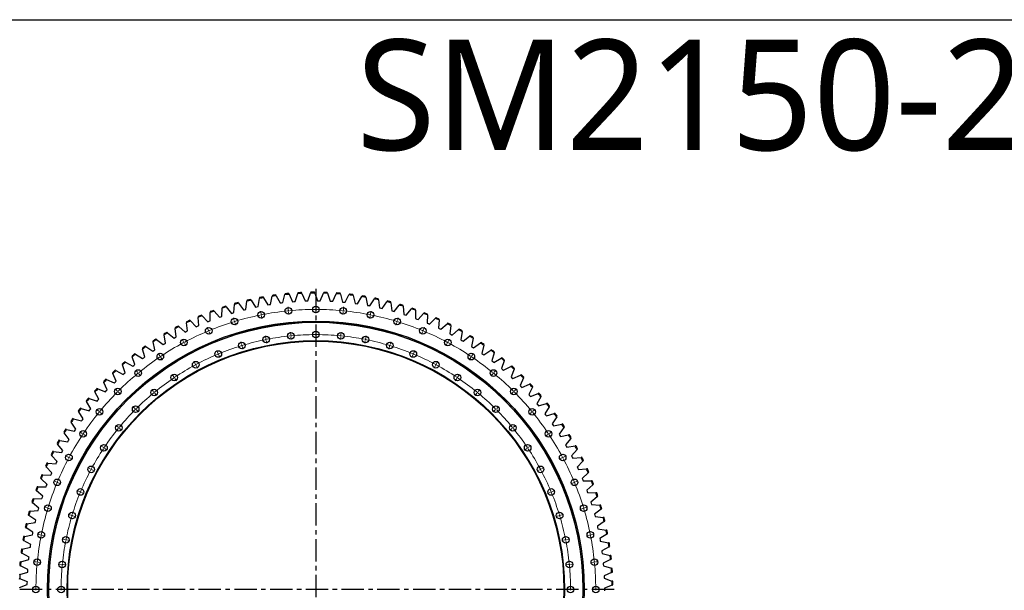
# Model space of a CAD drawing. Header units: millimetres. Extents: x -1616 to 13088, y -27 to 11384.
# Tile 7 of 17: x 838 to 5736, y 8548 to 11384. Entities that reach past the tile are written whole.
import ezdxf

# ---------------------------------------------------------------- set-up
doc = ezdxf.new("R2010")
doc.units = ezdxf.units.MM
doc.header["$LTSCALE"] = 50
doc.linetypes.add('CENTER', pattern=[10.16, 6.35, -1.27, 1.27, -1.27])

msp = doc.modelspace()

# ---------------------------------------------------------------- linework, layer by layer
at = {"linetype": 'CENTER', "ltscale": 0.35}
for p, q in [((2310.8, 10046.9), (2310.8, 7055.9)), ((3794.7, 8551.4), (826.9, 8551.4))]:
    msp.add_line(p, q, dxfattribs=at)
at = {"color": 7, "linetype": 'Continuous', "lineweight": 25}
for p, q in [((1988.5, 9989.7), (1986.1, 9993.3)), ((2023.7, 9958), (2030.7, 9998.5)), ((2031.4, 10002.8), (2030.7, 9998.5)), ((2051.1, 10002.3), (2048.9, 10006)), ((2051.1, 10002.3), (2072.2, 9967.1)), ((2084.9, 9969.2), (2093.6, 10009.3)), ((2094.5, 10013.5), (2093.6, 10009.3)), ((2114.2, 10012.2), (2112.1, 10016)), ((2114.2, 10012.2), (2133.7, 9976.1)), ((2146.5, 9977.6), (2157, 10017.4)), ((2158.1, 10021.5), (2157, 10017.4)), ((2177.6, 10019.4), (2175.8, 10023.2)), ((2177.6, 10019.4), (2195.6, 9982.4)), ((2208.4, 9983.4), (2220.6, 10022.6)), ((2221.9, 10026.7), (2220.6, 10022.6)), ((2241.3, 10023.8), (2239.6, 10027.7)), ((2241.3, 10023.8), (2257.7, 9986.1)), ((2270.6, 9986.5), (2284.5, 10025.2)), ((2285.9, 10029.2), (2284.5, 10025.2)), ((2305.2, 10025.4), (2303.7, 10029.4)), ((2305.2, 10025.4), (2319.9, 9987)), ((2332.8, 9986.9), (2348.3, 10024.9)), ((2349.9, 10028.9), (2348.3, 10024.9)), ((2369, 10024.3), (2367.7, 10028.3)), ((2369, 10024.3), (2382.1, 9985.3)), ((2394.9, 9984.6), (2412.1, 10021.9)), ((2413.9, 10025.8), (2412.1, 10021.9)), ((2432.8, 10020.4), (2431.6, 10024.5)), ((2432.8, 10020.4), (2444.1, 9980.8)), ((2456.9, 9979.6), (2475.7, 10016.2)), ((2477.7, 10020), (2475.7, 10016.2)), ((2496.3, 10013.7), (2495.3, 10017.8)), ((2496.3, 10013.7), (2505.9, 9973.7)), ((2518.7, 9971.9), (2539, 10007.6)), ((2541.1, 10011.3), (2539, 10007.6)), ((2559.5, 10004.3), (2558.7, 10008.5)), ((2559.5, 10004.3), (2567.4, 9963.9)), ((2580, 9961.6), (2601.9, 9996.4)), ((2604.2, 10000), (2601.9, 9996.4)), ((2622.2, 9992.1), (2621.5, 9996.4)), ((1843.7, 9909), (1845.4, 9950)), ((1845.6, 9954.3), (1845.4, 9950)), ((1865.2, 9956.4), (1862.5, 9959.8)), ((1865.2, 9956.4), (1890.7, 9924.2)), ((1903, 9927.9), (1906.5, 9968.9)), ((1906.8, 9973.1), (1906.5, 9968.9)), ((1926.4, 9974.4), (1923.9, 9977.9)), ((1926.4, 9974.4), (1950.5, 9941.1)), ((1956.8, 9942.7), (1963, 9944.3)), ((1963, 9944.3), (1968.3, 9985.1)), ((1968.8, 9989.3), (1968.3, 9985.1)), ((1988.5, 9989.7), (2011.1, 9955.4)), ((2011.1, 9955.4), (2017.4, 9956.8)), ((2017.4, 9956.8), (2023.7, 9958)), ((2072.2, 9967.1), (2078.5, 9968.1)), ((2078.5, 9968.1), (2084.9, 9969.2)), ((2133.7, 9976.1), (2140.1, 9976.9)), ((2140.1, 9976.9), (2146.5, 9977.6)), ((2195.6, 9982.4), (2202, 9982.9)), ((2202, 9982.9), (2208.4, 9983.4)), ((2257.7, 9986.1), (2264.1, 9986.3)), ((2264.1, 9986.3), (2270.6, 9986.5)), ((2319.9, 9987), (2326.3, 9987)), ((2326.3, 9987), (2332.8, 9986.9)), ((2382.1, 9985.3), (2388.5, 9985)), ((2388.5, 9985), (2394.9, 9984.6)), ((2444.1, 9980.8), (2450.5, 9980.2)), ((2450.5, 9980.2), (2456.9, 9979.6)), ((2505.9, 9973.7), (2512.3, 9972.8)), ((2512.3, 9972.8), (2518.7, 9971.9)), ((2567.4, 9963.9), (2573.7, 9962.8)), ((2573.7, 9962.8), (2580, 9961.6)), ((2622.2, 9992.1), (2628.3, 9951.5)), ((2628.3, 9951.5), (2634.6, 9950.1)), ((2634.6, 9950.1), (2640.8, 9948.6)), ((2640.8, 9948.6), (2664.2, 9982.4)), ((2666.6, 9985.9), (2664.2, 9982.4)), ((2684.3, 9977.3), (2683.8, 9981.6)), ((2684.3, 9977.3), (2688.7, 9936.4)), ((2701.1, 9933), (2725.9, 9965.8)), ((2728.4, 9969.2), (2725.9, 9965.8)), ((2745.7, 9959.8), (2745.4, 9964)), ((2745.7, 9959.8), (2748.3, 9918.8)), ((2760.5, 9914.8), (2786.7, 9946.5)), ((2789.5, 9949.7), (2786.7, 9946.5)), ((2806.3, 9939.6), (2806.2, 9943.9)), ((1725.9, 9908.8), (1726.1, 9904.5)), ((1728, 9863.4), (1726.1, 9904.5)), ((1745.2, 9912.6), (1742.3, 9915.7)), ((1745.2, 9912.6), (1773.4, 9882.7)), ((1785.3, 9932.8), (1785.3, 9928.6)), ((1785.4, 9887.4), (1785.3, 9928.6)), ((1804.7, 9935.8), (1801.9, 9939)), ((1804.7, 9935.8), (1831.6, 9904.7)), ((1831.6, 9904.7), (1837.7, 9906.9)), ((1837.7, 9906.9), (1843.7, 9909)), ((1890.7, 9924.2), (1896.8, 9926.1)), ((1896.8, 9926.1), (1903, 9927.9)), ((1950.5, 9941.1), (1956.8, 9942.7)), ((2688.7, 9936.4), (2694.9, 9934.7)), ((2694.9, 9934.7), (2701.1, 9933)), ((2748.3, 9918.8), (2754.4, 9916.8)), ((2754.4, 9916.8), (2760.5, 9914.8)), ((2806.3, 9939.6), (2807.1, 9898.5)), ((2807.1, 9898.5), (2813.2, 9896.3)), ((2813.2, 9896.3), (2819.2, 9894)), ((2819.2, 9894), (2846.7, 9924.5)), ((2849.6, 9927.7), (2846.7, 9924.5)), ((2866, 9916.8), (2865, 9875.8)), ((2866, 9916.8), (2866.1, 9921.1)), ((2876.9, 9870.7), (2905.7, 9900)), ((2908.7, 9903.1), (2905.7, 9900)), ((2924.6, 9891.5), (2924.9, 9895.8)), ((1610.6, 9853.1), (1611.2, 9848.8)), ((1616.6, 9808.1), (1611.2, 9848.8)), ((1629.5, 9858.5), (1626.3, 9861.4)), ((1629.5, 9858.5), (1660.2, 9831.2)), ((1667.7, 9882.2), (1668.1, 9877.9)), ((1671.7, 9837), (1668.1, 9877.9)), ((1686.8, 9886.8), (1683.7, 9889.8)), ((1686.8, 9886.8), (1716.3, 9858.2)), ((1716.3, 9858.2), (1722.1, 9860.8)), ((1722.1, 9860.8), (1728, 9863.4)), ((1773.4, 9882.7), (1779.4, 9885.1)), ((1779.4, 9885.1), (1785.4, 9887.4)), ((2865, 9875.8), (2870.9, 9873.3)), ((2870.9, 9873.3), (2876.9, 9870.7)), ((2924.6, 9891.5), (2921.9, 9850.5)), ((2921.9, 9850.5), (2927.7, 9847.8)), ((2927.7, 9847.8), (2933.5, 9845)), ((2933.5, 9845), (2963.6, 9873)), ((2966.7, 9875.9), (2963.6, 9873)), ((2982.1, 9863.7), (2977.6, 9822.8)), ((2982.1, 9863.7), (2982.6, 9867.9)), ((3023.5, 9846.2), (3020.2, 9843.5)), ((1518.9, 9794.7), (1515.5, 9797.2)), ((1554.9, 9821.5), (1555.7, 9817.3)), ((1562.8, 9776.8), (1555.7, 9817.3)), ((1573.5, 9827.8), (1570.2, 9830.5)), ((1573.5, 9827.8), (1605.4, 9801.8)), ((1605.4, 9801.8), (1611, 9805)), ((1611, 9805), (1616.6, 9808.1)), ((1660.2, 9831.2), (1666, 9834.1)), ((1666, 9834.1), (1671.7, 9837)), ((2977.6, 9822.8), (2983.3, 9819.8)), ((2983.3, 9819.8), (2988.9, 9816.8)), ((2988.9, 9816.8), (3020.2, 9843.5)), ((3038.3, 9833.4), (3032, 9792.7)), ((3038.3, 9833.4), (3039, 9837.6)), ((3043.1, 9786.2), (3075.5, 9811.5)), ((3078.9, 9814.2), (3075.5, 9811.5)), ((3093.2, 9800.6), (3085.1, 9760.3)), ((3093.2, 9800.6), (3094, 9804.8)), ((1447.8, 9751.3), (1448.9, 9747.2)), ((1465.8, 9759.2), (1462.3, 9761.6)), ((1465.8, 9759.2), (1499.8, 9736)), ((1500.6, 9787.6), (1501.5, 9783.4)), ((1510.5, 9743.3), (1501.5, 9783.4)), ((1518.9, 9794.7), (1551.9, 9770.1)), ((1551.9, 9770.1), (1557.3, 9773.5)), ((1557.3, 9773.5), (1562.8, 9776.8)), ((3032, 9792.7), (3037.6, 9789.5)), ((3037.6, 9789.5), (3043.1, 9786.2)), ((3085.1, 9760.3), (3090.5, 9756.9)), ((3090.5, 9756.9), (3095.9, 9753.3)), ((3095.9, 9753.3), (3129.4, 9777.2)), ((3132.9, 9779.7), (3129.4, 9777.2)), ((3146.5, 9765.6), (3136.7, 9725.6)), ((3146.5, 9765.6), (3147.6, 9769.7)), ((1396.7, 9712.8), (1397.9, 9708.7)), ((1410.3, 9669.5), (1397.9, 9708.7)), ((1414.3, 9721.5), (1410.7, 9723.7)), ((1414.3, 9721.5), (1449.3, 9699.8)), ((1459.6, 9707.5), (1448.9, 9747.2)), ((1449.3, 9699.8), (1454.4, 9703.7)), ((1454.4, 9703.7), (1459.6, 9707.5)), ((1499.8, 9736), (1505.1, 9739.7)), ((1505.1, 9739.7), (1510.5, 9743.3)), ((3136.7, 9725.6), (3142, 9721.9)), ((3142, 9721.9), (3147.2, 9718.2)), ((3147.2, 9718.2), (3181.7, 9740.6)), ((3185.3, 9742.9), (3181.7, 9740.6)), ((3198.3, 9728.2), (3186.8, 9688.8)), ((3197, 9680.9), (3232.4, 9701.8)), ((3198.3, 9728.2), (3199.5, 9732.3)), ((3236.1, 9703.9), (3232.4, 9701.8)), ((1347.2, 9672.1), (1348.7, 9668.1)), ((1362.7, 9629.5), (1348.7, 9668.1)), ((1364.5, 9681.5), (1360.7, 9683.6)), ((1364.5, 9681.5), (1400.3, 9661.4)), ((1400.3, 9661.4), (1405.3, 9665.5)), ((1405.3, 9665.5), (1410.3, 9669.5)), ((3186.8, 9688.8), (3191.9, 9684.8)), ((3191.9, 9684.8), (3197, 9680.9)), ((3248.5, 9688.7), (3235.3, 9649.7)), ((3245.1, 9641.4), (3281.4, 9660.8)), ((3248.5, 9688.7), (3249.9, 9692.7)), ((3285.1, 9662.8), (3281.4, 9660.8)), ((3296.9, 9647), (3298.4, 9651)), ((1299.6, 9629.3), (1301.2, 9625.4)), ((1316.9, 9587.4), (1301.2, 9625.4)), ((1316.4, 9639.5), (1312.6, 9641.4)), ((1316.4, 9639.5), (1353.1, 9620.9)), ((1353.1, 9620.9), (1357.9, 9625.2)), ((1357.9, 9625.2), (1362.7, 9629.5)), ((3235.3, 9649.7), (3240.2, 9645.6)), ((3240.2, 9645.6), (3245.1, 9641.4)), ((3296.9, 9647), (3282, 9608.7)), ((3282, 9608.7), (3286.7, 9604.3)), ((3286.7, 9604.3), (3291.4, 9599.9)), ((3291.4, 9599.9), (3328.5, 9617.7)), ((3343.4, 9603.2), (3326.9, 9565.6)), ((3332.4, 9619.5), (3328.5, 9617.7)), ((3343.4, 9603.2), (3345.1, 9607.2)), ((1253.8, 9584.5), (1255.6, 9580.6)), ((1273, 9543.4), (1255.6, 9580.6)), ((1270.2, 9595.4), (1266.3, 9597.1)), ((1270.2, 9595.4), (1307.7, 9578.4)), ((1307.7, 9578.4), (1312.3, 9582.9)), ((1312.3, 9582.9), (1316.9, 9587.4)), ((3326.9, 9565.6), (3331.4, 9561.1)), ((3331.4, 9561.1), (3335.9, 9556.5)), ((3335.9, 9556.5), (3373.7, 9572.6)), ((3388, 9557.5), (3369.9, 9520.6)), ((3377.7, 9574.3), (3373.7, 9572.6)), ((3388, 9557.5), (3389.9, 9561.4)), ((1210.1, 9537.7), (1212, 9534)), ((1231, 9497.5), (1212, 9534)), ((1226, 9549.3), (1222, 9550.9)), ((1226, 9549.3), (1264.1, 9534)), ((1264.1, 9534), (1268.5, 9538.7)), ((1268.5, 9538.7), (1273, 9543.4)), ((3369.9, 9520.6), (3374.2, 9515.9)), ((3374.2, 9515.9), (3378.5, 9511.1)), ((3378.5, 9511.1), (3417, 9525.6)), ((3430.6, 9509.9), (3410.9, 9473.8)), ((3421, 9527.1), (3417, 9525.6)), ((3430.6, 9509.9), (3432.6, 9513.7)), ((1168.4, 9489.1), (1170.5, 9485.4)), ((1191, 9449.8), (1170.5, 9485.4)), ((1183.7, 9501.4), (1179.7, 9502.8)), ((1183.7, 9501.4), (1222.5, 9487.8)), ((1222.5, 9487.8), (1226.7, 9492.6)), ((1226.7, 9492.6), (1231, 9497.5)), ((3410.9, 9473.8), (3415, 9468.9)), ((3415, 9468.9), (3419.1, 9464)), ((3419.1, 9464), (3458.1, 9476.7)), ((3471, 9460.5), (3449.8, 9425.3)), ((3462.2, 9478.1), (3458.1, 9476.7)), ((3471, 9460.5), (3473.3, 9464.2)), ((1128.8, 9438.8), (1131.1, 9435.2)), ((1153.1, 9400.4), (1131.1, 9435.2)), ((1143.6, 9451.7), (1139.6, 9452.9)), ((1143.6, 9451.7), (1183, 9439.7)), ((1183, 9439.7), (1187, 9444.8)), ((1187, 9444.8), (1191, 9449.8)), ((3449.8, 9425.3), (3453.7, 9420.2)), ((3453.7, 9420.2), (3457.6, 9415.1)), ((3457.6, 9415.1), (3497.2, 9426.2)), ((3509.3, 9409.4), (3486.6, 9375.2)), ((3501.3, 9427.3), (3497.2, 9426.2)), ((3509.3, 9409.4), (3511.7, 9413)), ((1091.5, 9386.7), (1093.9, 9383.2)), ((1117.4, 9349.5), (1093.9, 9383.2)), ((1105.7, 9400.3), (1101.6, 9401.3)), ((1105.7, 9400.3), (1145.6, 9390)), ((1145.6, 9390), (1149.3, 9395.3)), ((1149.3, 9395.3), (1153.1, 9400.4)), ((3486.6, 9375.2), (3490.3, 9369.9)), ((3490.3, 9369.9), (3493.9, 9364.6)), ((3493.9, 9364.6), (3533.9, 9374)), ((3545.4, 9356.7), (3521.2, 9323.5)), ((3538.1, 9374.9), (3533.9, 9374)), ((3545.4, 9356.7), (3547.9, 9360.1)), ((1056.4, 9333.1), (1059, 9329.7)), ((1084, 9297.1), (1059, 9329.7)), ((1070.1, 9347.3), (1065.9, 9348.1)), ((1070.1, 9347.3), (1110.3, 9338.8)), ((1110.3, 9338.8), (1113.9, 9344.2)), ((1113.9, 9344.2), (1117.4, 9349.5)), ((3521.2, 9323.5), (3524.6, 9318)), ((3524.6, 9318), (3528, 9312.6)), ((3528, 9312.6), (3568.4, 9320.2)), ((3572.6, 9321), (3568.4, 9320.2)), ((1023.8, 9278.1), (1026.5, 9274.8)), ((1052.8, 9243.2), (1026.5, 9274.8)), ((1036.8, 9292.8), (1032.6, 9293.5)), ((1036.8, 9292.8), (1077.3, 9286)), ((1077.3, 9286), (1080.6, 9291.6)), ((1080.6, 9291.6), (1084, 9297.1)), ((3579.1, 9302.4), (3553.5, 9270.3)), ((3553.5, 9270.3), (3556.7, 9264.7)), ((3556.7, 9264.7), (3559.8, 9259.1)), ((3559.8, 9259.1), (3600.5, 9265)), ((3579.1, 9302.4), (3581.8, 9305.8)), ((3604.8, 9265.6), (3600.5, 9265)), ((993.5, 9221.6), (996.4, 9218.5)), ((1024, 9188.1), (996.4, 9218.5)), ((1005.9, 9236.9), (1001.6, 9237.4)), ((1005.9, 9236.9), (1046.7, 9231.9)), ((1046.7, 9231.9), (1049.7, 9237.6)), ((1049.7, 9237.6), (1052.8, 9243.2)), ((3610.5, 9246.8), (3583.4, 9215.8)), ((3583.4, 9215.8), (3586.4, 9210.1)), ((3586.4, 9210.1), (3589.3, 9204.4)), ((3610.5, 9246.8), (3613.3, 9250)), ((965.7, 9163.9), (968.7, 9160.9)), ((997.7, 9131.7), (968.7, 9160.9)), ((977.4, 9179.7), (973.1, 9180.1)), ((977.4, 9179.7), (1018.4, 9176.5)), ((1018.4, 9176.5), (1021.2, 9182.3)), ((1021.2, 9182.3), (1024, 9188.1)), ((3589.3, 9204.4), (3630.2, 9208.5)), ((3639.4, 9189.8), (3611, 9160)), ((3611, 9160), (3613.7, 9154.2)), ((3634.5, 9208.9), (3630.2, 9208.5)), ((3639.4, 9189.8), (3642.3, 9192.9)), ((951.4, 9121.4), (947.2, 9121.5)), ((951.4, 9121.4), (992.5, 9119.9)), ((992.5, 9119.9), (995.1, 9125.9)), ((995.1, 9125.9), (997.7, 9131.7)), ((3613.7, 9154.2), (3616.4, 9148.4)), ((3616.4, 9148.4), (3657.5, 9150.7)), ((3665.8, 9131.7), (3636.2, 9103.1)), ((3661.7, 9150.9), (3657.5, 9150.7)), ((3665.8, 9131.7), (3668.8, 9134.6)), ((928, 9061.9), (969.1, 9062.3)), ((940.4, 9105.1), (943.6, 9102.2)), ((973.8, 9074.3), (943.6, 9102.2)), ((969.1, 9062.3), (971.4, 9068.3)), ((971.4, 9068.3), (973.8, 9074.3)), ((3636.2, 9103.1), (3638.6, 9097.2)), ((3638.6, 9097.2), (3641.1, 9091.3)), ((3641.1, 9091.3), (3682.2, 9091.8)), ((3689.6, 9072.4), (3658.8, 9045.2)), ((3686.4, 9091.8), (3682.2, 9091.8)), ((3689.6, 9072.4), (3692.8, 9075.3)), ((917.7, 9045.2), (921, 9042.4)), ((952.4, 9015.9), (921, 9042.4)), ((928, 9061.9), (923.7, 9061.9)), ((950.3, 9009.8), (952.4, 9015.9)), ((3658.8, 9045.2), (3661, 9039.2)), ((3661, 9039.2), (3663.2, 9033.1)), ((3663.2, 9033.1), (3704.3, 9031.9)), ((3708.6, 9031.7), (3704.3, 9031.9)), ((3710.9, 9012.2), (3714.2, 9014.9)), ((897.6, 8984.4), (901, 8981.8)), ((933.5, 8956.6), (901, 8981.8)), ((907.2, 9001.6), (902.9, 9001.3)), ((907.2, 9001.6), (948.3, 9003.7)), ((948.3, 9003.7), (950.3, 9009.8)), ((3710.9, 9012.2), (3678.9, 8986.4)), ((3678.9, 8986.4), (3680.9, 8980.2)), ((3680.9, 8980.2), (3682.8, 8974.1)), ((3682.8, 8974.1), (3723.8, 8971.1)), ((3728.1, 8970.7), (3723.8, 8971.1)), ((880.2, 8922.8), (883.7, 8920.3)), ((917.3, 8896.6), (883.7, 8920.3)), ((889, 8940.3), (884.8, 8939.9)), ((889, 8940.3), (929.9, 8944.3)), ((929.9, 8944.3), (931.7, 8950.4)), ((931.7, 8950.4), (933.5, 8956.6)), ((3729.6, 8951.1), (3696.5, 8926.7)), ((3696.5, 8926.7), (3698.2, 8920.5)), ((3698.2, 8920.5), (3699.8, 8914.3)), ((3729.6, 8951.1), (3733, 8953.7)), ((873.5, 8878.4), (869.3, 8877.8)), ((873.5, 8878.4), (914.2, 8884.1)), ((914.2, 8884.1), (915.7, 8890.3)), ((915.7, 8890.3), (917.3, 8896.6)), ((3699.8, 8914.3), (3740.6, 8909.5)), ((3745.5, 8889.3), (3711.5, 8866.3)), ((3711.5, 8866.3), (3712.9, 8860)), ((3744.9, 8909), (3740.6, 8909.5)), ((3745.5, 8889.3), (3749.1, 8891.7)), ((860.7, 8815.8), (901.1, 8823.3)), ((865.5, 8860.5), (869.1, 8858.1)), ((903.6, 8835.9), (869.1, 8858.1)), ((901.1, 8823.3), (902.3, 8829.6)), ((902.3, 8829.6), (903.6, 8835.9)), ((3712.9, 8860), (3714.2, 8853.7)), ((3714.2, 8853.7), (3754.8, 8847.2)), ((3758.8, 8826.8), (3723.8, 8805.3)), ((3759, 8846.5), (3754.8, 8847.2)), ((3758.8, 8826.8), (3762.5, 8829.1)), ((853.4, 8797.6), (857.1, 8795.4)), ((860.7, 8815.8), (856.5, 8815.1)), ((892.6, 8774.7), (857.1, 8795.4)), ((890.7, 8761.9), (891.6, 8768.3)), ((891.6, 8768.3), (892.6, 8774.7)), ((3723.8, 8805.3), (3724.9, 8799)), ((3724.9, 8799), (3726, 8792.7)), ((3726, 8792.7), (3766.3, 8784.3)), ((3770.5, 8783.5), (3766.3, 8784.3)), ((844.1, 8734.2), (847.9, 8732.2)), ((850.6, 8752.8), (846.4, 8751.8)), ((884.3, 8713), (847.9, 8732.2)), ((850.6, 8752.8), (890.7, 8761.9)), ((3769.4, 8763.8), (3733.5, 8743.9)), ((3733.5, 8743.9), (3734.3, 8737.5)), ((3734.3, 8737.5), (3735.1, 8731.1)), ((3735.1, 8731.1), (3775, 8721.1)), ((3769.4, 8763.8), (3773.1, 8765.9)), ((3779.1, 8720), (3775, 8721.1)), ((837.6, 8670.5), (841.5, 8668.7)), ((843.3, 8689.3), (839.1, 8688.2)), ((843.3, 8689.3), (882.9, 8700.2)), ((882.9, 8700.2), (883.5, 8706.6)), ((883.5, 8706.6), (884.3, 8713)), ((3777.2, 8700.5), (3740.5, 8682.1)), ((3740.5, 8682.1), (3741.1, 8675.7)), ((3741.1, 8675.7), (3741.6, 8669.3)), ((3777.2, 8700.5), (3781.1, 8702.4)), ((838.7, 8625.6), (834.6, 8624.3)), ((838.7, 8625.6), (877.8, 8638.2)), ((878.6, 8651.1), (841.5, 8668.7)), ((877.8, 8638.2), (878.2, 8644.7)), ((878.2, 8644.7), (878.6, 8651.1)), ((3741.6, 8669.3), (3781, 8657.5)), ((3782.3, 8636.8), (3744.8, 8620)), ((3785.1, 8656.3), (3781, 8657.5)), ((3782.3, 8636.8), (3786.2, 8638.5)), ((833.8, 8606.6), (837.8, 8604.9)), ((836.8, 8561.8), (875.4, 8576.1)), ((875.6, 8588.9), (837.8, 8604.9)), ((875.4, 8576.1), (875.5, 8582.5)), ((875.5, 8582.5), (875.6, 8588.9)), ((3744.8, 8620), (3745.1, 8613.6)), ((3745.1, 8613.6), (3745.3, 8607.2)), ((3745.3, 8607.2), (3784.2, 8593.7)), ((3784.6, 8573), (3746.4, 8557.8)), ((3788.2, 8592.3), (3784.2, 8593.7)), ((3784.6, 8573), (3788.6, 8574.6)), ((3746.4, 8557.8), (3746.4, 8551.4)), ((3746.4, 8551.4), (3746.4, 8545))]:
    msp.add_line(p, q, dxfattribs=at)
at = {"color": 0, "linetype": 'Continuous', "lineweight": 18}
for p, q in [((2173.8, 9942.2), (2172.4, 9956.1)), ((2310.8, 9948.9), (2310.8, 9962.9)), ((2310.8, 9943.9), (2310.8, 9946.4)), ((2310.8, 9943.9), (2310.8, 9941.4)), ((2447.8, 9942.2), (2449.1, 9956.1)), ((1905.1, 9888.7), (1901, 9902.1)), ((2038.1, 9922.1), (2035.4, 9935.8)), ((2039.1, 9917.2), (2038.6, 9919.6)), ((2039.1, 9917.2), (2039.6, 9914.7)), ((2040.1, 9912.2), (2042.8, 9898.5)), ((2174.3, 9937.2), (2174.1, 9939.7)), ((2174.3, 9937.2), (2174.5, 9934.7)), ((2174.8, 9932.2), (2176.2, 9918.3)), ((2310.8, 9938.9), (2310.8, 9924.9)), ((2446.8, 9932.2), (2445.4, 9918.3)), ((2447.3, 9937.2), (2447, 9934.7)), ((2447.3, 9937.2), (2447.5, 9939.7)), ((2581.5, 9912.2), (2578.7, 9898.5)), ((2582.4, 9917.2), (2582, 9914.7)), ((2582.4, 9917.2), (2582.9, 9919.6)), ((2583.4, 9922.1), (2586.2, 9935.8)), ((2716.5, 9888.7), (2720.5, 9902.1)), ((1776, 9842.5), (1770.6, 9855.5)), ((1906.6, 9883.9), (1905.8, 9886.3)), ((1906.6, 9883.9), (1907.3, 9881.6)), ((1908, 9879.2), (1912.1, 9865.8)), ((2713.6, 9879.2), (2709.5, 9865.8)), ((2715, 9883.9), (2714.3, 9881.6)), ((2715, 9883.9), (2715.7, 9886.3)), ((2845.6, 9842.5), (2850.9, 9855.5)), ((1777.9, 9837.9), (1776.9, 9840.2)), ((1777.9, 9837.9), (1778.9, 9835.6)), ((1779.8, 9833.3), (1785.2, 9820.4)), ((2062.5, 9799.5), (2059.8, 9813.2)), ((2063.5, 9794.6), (2063, 9797)), ((2186.1, 9817.8), (2184.7, 9831.7)), ((2186.5, 9812.8), (2186.3, 9815.3)), ((2186.5, 9812.8), (2186.8, 9810.3)), ((2187, 9807.8), (2188.4, 9793.9)), ((2310.8, 9823.9), (2310.8, 9837.9)), ((2310.8, 9818.9), (2310.8, 9821.4)), ((2310.8, 9818.9), (2310.8, 9816.4)), ((2310.8, 9813.9), (2310.8, 9799.9)), ((2434.5, 9807.8), (2433.2, 9793.9)), ((2435, 9812.8), (2434.8, 9810.3)), ((2435, 9812.8), (2435.3, 9815.3)), ((2435.5, 9817.8), (2436.9, 9831.7)), ((2558.1, 9794.6), (2558.6, 9797)), ((2559, 9799.5), (2561.8, 9813.2)), ((2841.8, 9833.3), (2836.4, 9820.4)), ((2843.7, 9837.9), (2842.7, 9835.6)), ((2843.7, 9837.9), (2844.6, 9840.2)), ((1652, 9783.9), (1645.4, 9796.2)), ((1654.4, 9779.5), (1653.2, 9781.7)), ((1654.4, 9779.5), (1655.5, 9777.3)), ((1656.7, 9775.1), (1663.3, 9762.7)), ((1941.4, 9769.1), (1937.3, 9782.5)), ((1942.9, 9764.3), (1942.1, 9766.7)), ((1942.9, 9764.3), (1943.6, 9761.9)), ((1944.3, 9759.5), (1948.4, 9746.1)), ((2063.5, 9794.6), (2064, 9792.1)), ((2064.5, 9789.6), (2067.2, 9775.9)), ((2557.1, 9789.6), (2554.4, 9775.9)), ((2558.1, 9794.6), (2557.6, 9792.1)), ((2677.3, 9759.5), (2673.2, 9746.1)), ((2678.7, 9764.3), (2678, 9761.9)), ((2678.7, 9764.3), (2679.4, 9766.7)), ((2680.2, 9769.1), (2684.2, 9782.5)), ((2964.8, 9775.1), (2958.2, 9762.7)), ((2967.2, 9779.5), (2966, 9777.3)), ((2967.2, 9779.5), (2968.4, 9781.7)), ((2969.6, 9783.9), (2976.2, 9796.2)), ((1534.4, 9713.4), (1526.6, 9725)), ((1537.2, 9709.2), (1535.8, 9711.3)), ((1537.2, 9709.2), (1538.5, 9707.2)), ((1539.9, 9705.1), (1547.7, 9693.4)), ((1823.8, 9727), (1818.5, 9740)), ((1825.7, 9722.4), (1824.8, 9724.7)), ((1825.7, 9722.4), (1826.7, 9720.1)), ((1827.6, 9717.8), (1833, 9704.9)), ((2793.9, 9717.8), (2788.6, 9704.9)), ((2795.8, 9722.4), (2794.9, 9720.1)), ((2795.8, 9722.4), (2796.8, 9724.7)), ((2797.8, 9727), (2803.1, 9740)), ((3081.6, 9705.1), (3073.9, 9693.4)), ((3084.4, 9709.2), (3083, 9707.2)), ((3084.4, 9709.2), (3085.8, 9711.3)), ((3087.2, 9713.4), (3095, 9725)), ((1710.9, 9673.7), (1704.3, 9686)), ((1713.3, 9669.2), (1712.1, 9671.4)), ((1713.3, 9669.2), (1714.5, 9667)), ((1715.6, 9664.8), (1722.2, 9652.5)), ((2905.9, 9664.8), (2899.3, 9652.5)), ((2908.3, 9669.2), (2907.1, 9667)), ((2908.3, 9669.2), (2909.5, 9671.4)), ((2910.6, 9673.7), (2917.2, 9686)), ((1424.2, 9631.7), (1415.3, 9642.5)), ((1427.4, 9627.8), (1425.8, 9629.8)), ((1427.4, 9627.8), (1429, 9625.9)), ((1430.6, 9624), (1439.4, 9613.1)), ((1603.8, 9609.5), (1596, 9621.1)), ((1606.6, 9605.3), (1605.2, 9607.4)), ((1606.6, 9605.3), (1608, 9603.2)), ((1609.4, 9601.1), (1617.2, 9589.5)), ((3012.2, 9601.1), (3004.4, 9589.5)), ((3015, 9605.3), (3013.6, 9603.2)), ((3015, 9605.3), (3016.4, 9607.4)), ((3017.7, 9609.5), (3025.5, 9621.1)), ((3191, 9624), (3182.1, 9613.1)), ((3194.2, 9627.8), (3192.6, 9625.9)), ((3194.2, 9627.8), (3195.8, 9629.8)), ((3197.4, 9631.7), (3206.2, 9642.5)), ((1322.6, 9539.6), (1312.7, 9549.5)), ((1326.1, 9536.1), (1324.4, 9537.8)), ((1326.1, 9536.1), (1327.9, 9534.3)), ((1329.7, 9532.5), (1339.6, 9522.6)), ((1503.5, 9535.1), (1494.6, 9545.9)), ((1506.7, 9531.2), (1505.1, 9533.1)), ((1506.7, 9531.2), (1508.3, 9529.3)), ((1509.9, 9527.3), (1518.7, 9516.5)), ((3111.7, 9527.3), (3102.8, 9516.5)), ((3114.9, 9531.2), (3113.3, 9529.3)), ((3114.9, 9531.2), (3116.5, 9533.1)), ((3118.1, 9535.1), (3126.9, 9545.9)), ((3291.9, 9532.5), (3282, 9522.6)), ((3295.4, 9536.1), (3293.7, 9534.3)), ((3295.4, 9536.1), (3297.2, 9537.8)), ((3299, 9539.6), (3308.9, 9549.5)), ((1411, 9451.2), (1401.1, 9461.1)), ((3210.6, 9451.2), (3220.5, 9461.1)), ((1230.5, 9438), (1219.7, 9446.9)), ((1234.4, 9434.8), (1232.4, 9436.4)), ((1234.4, 9434.8), (1236.3, 9433.2)), ((1238.2, 9431.6), (1249.1, 9422.7)), ((1414.5, 9447.7), (1412.8, 9449.4)), ((1414.5, 9447.7), (1416.3, 9445.9)), ((1418.1, 9444.1), (1428, 9434.2)), ((3203.5, 9444.1), (3193.6, 9434.2)), ((3207, 9447.7), (3205.3, 9445.9)), ((3207, 9447.7), (3208.8, 9449.4)), ((3383.3, 9431.6), (3372.5, 9422.7)), ((3387.2, 9434.8), (3385.3, 9433.2)), ((3387.2, 9434.8), (3389.1, 9436.4)), ((3391.1, 9438), (3401.9, 9446.9)), ((1327.1, 9358.7), (1316.3, 9367.6)), ((1331, 9355.5), (1329.1, 9357.1)), ((3290.6, 9355.5), (3292.5, 9357.1)), ((3294.4, 9358.7), (3305.3, 9367.6)), ((1148.8, 9327.8), (1137.2, 9335.6)), ((1153, 9325), (1150.9, 9326.4)), ((1153, 9325), (1155, 9323.7)), ((1157.1, 9322.3), (1168.8, 9314.5)), ((1331, 9355.5), (1332.9, 9353.9)), ((1334.9, 9352.3), (1345.7, 9343.4)), ((3286.7, 9352.3), (3275.9, 9343.4)), ((3290.6, 9355.5), (3288.6, 9353.9)), ((3464.5, 9322.3), (3452.8, 9314.5)), ((3468.6, 9325), (3466.5, 9323.7)), ((3468.6, 9325), (3470.7, 9326.4)), ((3472.8, 9327.8), (3484.4, 9335.6)), ((1252.7, 9258.4), (1241.1, 9266.1)), ((3368.8, 9258.4), (3380.5, 9266.1)), ((1078.3, 9210.2), (1066, 9216.8)), ((1082.7, 9207.8), (1080.5, 9209)), ((1256.9, 9255.6), (1254.8, 9257)), ((1256.9, 9255.6), (1259, 9254.2)), ((1261.1, 9252.8), (1272.7, 9245)), ((3360.5, 9252.8), (3348.9, 9245)), ((3364.7, 9255.6), (3362.6, 9254.2)), ((3364.7, 9255.6), (3366.8, 9257)), ((3538.9, 9207.8), (3541.1, 9209)), ((3543.3, 9210.2), (3555.6, 9216.8)), ((1082.7, 9207.8), (1084.9, 9206.6)), ((1087.1, 9205.5), (1099.5, 9198.9)), ((3534.5, 9205.5), (3522.1, 9198.9)), ((3538.9, 9207.8), (3536.7, 9206.6)), ((1188.5, 9151.3), (1176.2, 9157.9)), ((1193, 9148.9), (1190.7, 9150.1)), ((1193, 9148.9), (1195.2, 9147.7)), ((1197.4, 9146.5), (1209.7, 9139.9)), ((3424.2, 9146.5), (3411.9, 9139.9)), ((3428.6, 9148.9), (3426.4, 9147.7)), ((3428.6, 9148.9), (3430.8, 9150.1)), ((3433, 9151.3), (3445.4, 9157.9)), ((1019.7, 9086.2), (1006.7, 9091.6)), ((1024.3, 9084.3), (1022, 9085.3)), ((1024.3, 9084.3), (1026.6, 9083.3)), ((1028.9, 9082.4), (1041.8, 9077)), ((3592.7, 9082.4), (3579.7, 9077)), ((3597.3, 9084.3), (3595, 9083.3)), ((3597.3, 9084.3), (3599.6, 9085.3)), ((3601.9, 9086.2), (3614.8, 9091.6)), ((1135.1, 9038.4), (1122.2, 9043.7)), ((1139.8, 9036.5), (1137.5, 9037.4)), ((1139.8, 9036.5), (1142.1, 9035.5)), ((1144.4, 9034.5), (1157.3, 9029.2)), ((3477.2, 9034.5), (3464.2, 9029.2)), ((3481.8, 9036.5), (3479.5, 9035.5)), ((3481.8, 9036.5), (3484.1, 9037.4)), ((3486.4, 9038.4), (3499.4, 9043.7)), ((973.5, 8957.1), (960.1, 8961.1)), ((978.2, 8955.6), (975.9, 8956.4)), ((978.2, 8955.6), (980.6, 8954.9)), ((983, 8954.2), (996.4, 8950.1)), ((1093.1, 8920.8), (1079.7, 8924.9)), ((1097.9, 8919.3), (1095.5, 8920.1)), ((1097.9, 8919.3), (1100.3, 8918.6)), ((1102.6, 8917.9), (1116, 8913.8)), ((3518.9, 8917.9), (3505.5, 8913.8)), ((3523.7, 8919.3), (3521.3, 8918.6)), ((3523.7, 8919.3), (3526.1, 8920.1)), ((3528.5, 8920.8), (3541.9, 8924.9)), ((3638.5, 8954.2), (3625.1, 8950.1)), ((3643.3, 8955.6), (3640.9, 8954.9)), ((3643.3, 8955.6), (3645.7, 8956.4)), ((3648.1, 8957.1), (3661.5, 8961.1)), ((940.1, 8824), (926.4, 8826.8)), ((945, 8823.1), (942.6, 8823.6)), ((945, 8823.1), (947.5, 8822.6)), ((949.9, 8822.1), (963.7, 8819.4)), ((3671.6, 8822.1), (3657.9, 8819.4)), ((3676.5, 8823.1), (3674.1, 8822.6)), ((3676.5, 8823.1), (3679, 8823.6)), ((3681.4, 8824), (3695.2, 8826.8)), ((1062.7, 8799.7), (1049, 8802.4)), ((1067.6, 8798.7), (1065.2, 8799.2)), ((1067.6, 8798.7), (1070.1, 8798.2)), ((1072.5, 8797.7), (1086.3, 8795)), ((3549, 8797.7), (3535.3, 8795)), ((3553.9, 8798.7), (3551.5, 8798.2)), ((3553.9, 8798.7), (3556.4, 8799.2)), ((3558.8, 8799.7), (3572.6, 8802.4)), ((920, 8688.4), (906.1, 8689.8)), ((925, 8687.9), (922.5, 8688.1)), ((925, 8687.9), (927.5, 8687.7)), ((930, 8687.4), (943.9, 8686)), ((1044.4, 8676.1), (1030.5, 8677.5)), ((1049.4, 8675.6), (1046.9, 8675.9)), ((1049.4, 8675.6), (1051.9, 8675.4)), ((1054.4, 8675.2), (1068.3, 8673.8)), ((3567.2, 8675.2), (3553.3, 8673.8)), ((3572.2, 8675.6), (3569.7, 8675.4)), ((3572.2, 8675.6), (3574.7, 8675.9)), ((3577.2, 8676.1), (3591.1, 8677.5)), ((3691.6, 8687.4), (3677.7, 8686)), ((3696.6, 8687.9), (3694.1, 8687.7)), ((3696.6, 8687.9), (3699.1, 8688.1)), ((3701.6, 8688.4), (3715.5, 8689.8)), ((913.3, 8551.4), (899.3, 8551.4)), ((918.3, 8551.4), (915.8, 8551.4)), ((918.3, 8551.4), (920.8, 8551.4)), ((923.3, 8551.4), (937.3, 8551.4)), ((1038.3, 8551.4), (1024.3, 8551.4)), ((1043.3, 8551.4), (1040.8, 8551.4)), ((1043.3, 8551.4), (1045.8, 8551.4)), ((1048.3, 8551.4), (1062.3, 8551.4)), ((3573.3, 8551.4), (3559.3, 8551.4)), ((3578.3, 8551.4), (3575.8, 8551.4)), ((3578.3, 8551.4), (3580.8, 8551.4)), ((3583.3, 8551.4), (3597.3, 8551.4)), ((3698.3, 8551.4), (3684.3, 8551.4)), ((3703.3, 8551.4), (3700.8, 8551.4)), ((3703.3, 8551.4), (3705.8, 8551.4)), ((3708.3, 8551.4), (3722.3, 8551.4))]:
    msp.add_line(p, q, dxfattribs=at)
at = {"lineweight": 25}
msp.add_lwpolyline([(-1616.4, 11384.2), (13088.3, 11384.2), (13088.3, -27.1), (-1616.4, -27.1)], close=True, dxfattribs=at)
at = {"color": 7, "linetype": 'Continuous', "lineweight": 25}
for centre, radius in [((2174.3, 9937.2), 16.5), ((2310.8, 9943.9), 16.5), ((2447.3, 9937.2), 16.5), ((1906.6, 9883.9), 16.5), ((2039.1, 9917.2), 16.5), ((2582.4, 9917.2), 16.5), ((2715, 9883.9), 16.5), ((2310.8, 8551.4), 1335), ((2310.8, 8551.4), 1329), ((2310.8, 8551.4), 1328.5), ((1777.9, 9837.9), 16.5), ((2843.7, 9837.9), 16.5), ((2063.5, 9794.6), 16.5), ((2186.5, 9812.8), 16.5), ((2310.8, 9818.9), 16.5), ((2435, 9812.8), 16.5), ((2558.1, 9794.6), 16.5), ((2310.8, 8551.4), 1237.5), ((2310.8, 8551.4), 1234.5), ((1654.4, 9779.5), 16.5), ((1942.9, 9764.3), 16.5), ((2678.7, 9764.3), 16.5), ((2967.2, 9779.5), 16.5), ((1537.2, 9709.2), 16.5), ((1825.7, 9722.4), 16.5), ((2795.8, 9722.4), 16.5), ((3084.4, 9709.2), 16.5), ((1713.3, 9669.2), 16.5), ((2908.3, 9669.2), 16.5), ((1427.4, 9627.8), 16.5), ((1606.6, 9605.3), 16.5), ((3015, 9605.3), 16.5), ((3194.2, 9627.8), 16.5), ((1326.1, 9536.1), 16.5), ((3295.4, 9536.1), 16.5), ((1506.7, 9531.2), 16.5), ((3114.9, 9531.2), 16.5), ((1414.5, 9447.7), 16.5), ((3207, 9447.7), 16.5), ((1234.4, 9434.8), 16.5), ((3387.2, 9434.8), 16.5), ((1331, 9355.5), 16.5), ((3290.6, 9355.5), 16.5), ((1153, 9325), 16.5), ((3468.6, 9325), 16.5), ((1256.9, 9255.6), 16.5), ((3364.7, 9255.6), 16.5), ((1082.7, 9207.8), 16.5), ((3538.9, 9207.8), 16.5), ((1193, 9148.9), 16.5), ((3428.6, 9148.9), 16.5), ((1024.3, 9084.3), 16.5), ((3597.3, 9084.3), 16.5), ((1139.8, 9036.5), 16.5), ((3481.8, 9036.5), 16.5), ((978.2, 8955.6), 16.5), ((3643.3, 8955.6), 16.5), ((1097.9, 8919.3), 16.5), ((3523.7, 8919.3), 16.5), ((945, 8823.1), 16.5), ((3676.5, 8823.1), 16.5), ((1067.6, 8798.7), 16.5), ((3553.9, 8798.7), 16.5), ((925, 8687.9), 16.5), ((1049.4, 8675.6), 16.5), ((3572.2, 8675.6), 16.5), ((3696.6, 8687.9), 16.5), ((918.3, 8551.4), 16.5), ((1043.3, 8551.4), 16.5), ((3578.3, 8551.4), 16.5), ((3703.3, 8551.4), 16.5)]:
    msp.add_circle(centre, radius, dxfattribs=at)
for radius, start, end in [(1478, 102.6902, 103.3787), (1474, 100.1487, 100.9547), (1478, 100.2075, 100.896), (1474, 97.6659, 98.472), (1478, 97.7247, 98.4132), (1474, 95.1832, 95.9892), (1478, 95.242, 95.9304), (1474, 92.7004, 93.5065), (1478, 92.7592, 93.4477), (1474, 90.2177, 91.0237), (1478, 90.2765, 90.9649), (1474, 87.7349, 88.541), (1478, 87.7937, 88.4822), (1474, 85.2521, 86.0582), (1478, 85.3109, 85.9994), (1474, 82.7694, 83.5754), (1478, 82.8282, 83.5166), (1474, 80.2866, 81.0927), (1478, 80.3454, 81.0339), (1474, 77.8039, 78.6099), (1478, 77.8627, 78.5511), (1474, 107.597, 108.403), (1478, 107.6558, 108.3442), (1474, 105.1142, 105.9203), (1478, 105.173, 105.8615), (1474, 102.6315, 103.4375), (1474, 75.3211, 76.1272), (1478, 75.3799, 76.0684), (1474, 72.8384, 73.6444), (1478, 72.8971, 73.5856), (1474, 70.3556, 71.1616), (1478, 70.4144, 71.1029), (1478, 112.6213, 113.3098), (1474, 112.5625, 113.3685), (1478, 110.1385, 110.827), (1474, 110.0797, 110.8858), (1474, 67.8728, 68.6789), (1478, 67.9316, 68.6201), (1474, 65.3901, 66.1961), (1478, 65.4489, 66.1373), (1478, 117.5868, 118.2753), (1474, 117.528, 118.3341), (1478, 115.104, 115.7925), (1474, 115.0453, 115.8513), (1474, 62.9073, 63.7134), (1478, 62.9661, 63.6546), (1478, 60.4834, 61.1718), (1478, 122.5523, 123.2408), (1478, 120.0696, 120.758), (1474, 120.0108, 120.8168), (1474, 60.4246, 61.2306), (1474, 57.9418, 58.7479), (1478, 58.0006, 58.6891), (1478, 125.0351, 125.7235), (1474, 124.9763, 125.7823), (1474, 122.4935, 123.2996), (1474, 55.459, 56.2651), (1478, 55.5178, 56.2063), (1478, 127.5178, 128.2063), (1474, 127.459, 128.2651), (1474, 52.9763, 53.7823), (1478, 53.0351, 53.7235), (1474, 50.4935, 51.2996), (1478, 50.5523, 51.2408), (1478, 130.0006, 130.6891), (1474, 129.9418, 130.7479), (1474, 48.0108, 48.8168), (1478, 48.0696, 48.758), (1478, 132.4834, 133.1718), (1474, 132.4246, 133.2306), (1474, 45.528, 46.3341), (1478, 45.5868, 46.2753), (1478, 134.9661, 135.6546), (1474, 134.9073, 135.7134), (1474, 43.0453, 43.8513), (1478, 43.104, 43.7925), (1478, 137.4489, 138.1373), (1474, 137.3901, 138.1961), (1474, 40.5625, 41.3685), (1478, 40.6213, 41.3098), (1478, 139.9316, 140.6201), (1474, 139.8728, 140.6789), (1474, 38.0797, 38.8858), (1478, 38.1385, 38.827), (1478, 142.4144, 143.1029), (1474, 142.3556, 143.1616), (1474, 35.597, 36.403), (1478, 35.6558, 36.3442), (1478, 144.8971, 145.5856), (1474, 144.8384, 145.6444), (1474, 33.1142, 33.9203), (1478, 33.173, 33.8615), (1478, 147.3799, 148.0684), (1474, 147.3211, 148.1272), (1474, 30.6315, 31.4375), (1478, 30.6902, 31.3787), (1478, 149.8627, 150.5511), (1474, 149.8039, 150.6099), (1474, 28.1487, 28.9547), (1478, 28.2075, 28.896), (1478, 152.3454, 153.0339), (1474, 152.2866, 153.0927), (1478, 154.8282, 155.5166), (1474, 154.7694, 155.5754), (1474, 25.6659, 26.472), (1478, 25.7247, 26.4132), (1478, 157.3109, 157.9994), (1474, 157.2521, 158.0582), (1474, 23.1832, 23.9892), (1478, 23.242, 23.9304), (1474, 20.7004, 21.5065), (1478, 20.7592, 21.4477), (1478, 159.7937, 160.4822), (1474, 159.7349, 160.541), (1474, 18.2177, 19.0237), (1478, 18.2765, 18.9649), (1478, 162.2765, 162.9649), (1474, 162.2177, 163.0237), (1474, 15.7349, 16.541), (1478, 15.7937, 16.4822), (1478, 164.7592, 165.4477), (1474, 164.7004, 165.5065), (1478, 167.242, 167.9304), (1474, 167.1832, 167.9892), (1474, 13.2521, 14.0582), (1478, 13.3109, 13.9994), (1474, 10.7694, 11.5754), (1478, 10.8282, 11.5166), (1478, 169.7247, 170.4132), (1474, 169.6659, 170.472), (1474, 8.2866, 9.0927), (1478, 8.3454, 9.0339), (1478, 172.2075, 172.896), (1474, 172.1487, 172.9547), (1474, 5.8039, 6.6099), (1478, 5.8627, 6.5511), (1478, 174.6902, 175.3787), (1474, 174.6315, 175.4375), (1474, 177.1142, 177.9203), (1474, 3.3211, 4.1272), (1478, 3.3799, 4.0684), (1474, 0.8384, 1.6444), (1478, 0.8971, 1.5856)]:
    msp.add_arc((2310.8, 8551.4), radius, start, end, dxfattribs=at)
at = {"color": 0, "linetype": 'Continuous', "lineweight": 18}
for radius, start, end in [(1392.5, 90.2057, 95.4193), (1392.5, 90, 90.1029), (1392.5, 89.8971, 90), (1392.5, 84.5807, 89.7943), (1392.5, 101.4557, 106.6693), (1392.5, 101.25, 101.3529), (1392.5, 101.1471, 101.25), (1392.5, 95.8307, 101.0443), (1392.5, 95.625, 95.7279), (1392.5, 95.5221, 95.625), (1392.5, 84.375, 84.4779), (1392.5, 84.2721, 84.375), (1392.5, 78.9557, 84.1693), (1392.5, 78.75, 78.8529), (1392.5, 78.6471, 78.75), (1392.5, 73.3307, 78.5443), (1392.5, 107.0807, 112.2943), (1392.5, 106.875, 106.9779), (1392.5, 106.7721, 106.875), (1392.5, 73.125, 73.2279), (1392.5, 73.0221, 73.125), (1392.5, 67.7057, 72.9193), (1392.5, 112.7057, 117.9193), (1392.5, 112.5, 112.6029), (1392.5, 112.3971, 112.5), (1267.5, 95.851, 101.024), (1267.5, 95.625, 95.738), (1267.5, 95.512, 95.625), (1267.5, 90.226, 95.399), (1267.5, 90, 90.113), (1267.5, 89.887, 90), (1267.5, 84.601, 89.774), (1267.5, 84.375, 84.488), (1267.5, 84.262, 84.375), (1267.5, 78.976, 84.149), (1392.5, 67.5, 67.6029), (1392.5, 67.3971, 67.5), (1392.5, 62.0807, 67.2943), (1392.5, 118.3307, 123.5443), (1392.5, 118.125, 118.2279), (1392.5, 118.0221, 118.125), (1267.5, 107.101, 112.274), (1267.5, 106.875, 106.988), (1267.5, 106.762, 106.875), (1267.5, 101.476, 106.649), (1267.5, 101.25, 101.363), (1267.5, 101.137, 101.25), (1267.5, 78.75, 78.863), (1267.5, 78.637, 78.75), (1267.5, 73.351, 78.524), (1267.5, 73.125, 73.238), (1267.5, 73.012, 73.125), (1267.5, 67.726, 72.899), (1392.5, 61.875, 61.9779), (1392.5, 61.7721, 61.875), (1392.5, 56.4557, 61.6693), (1392.5, 123.9557, 129.1693), (1392.5, 123.75, 123.8529), (1392.5, 123.6471, 123.75), (1267.5, 112.726, 117.899), (1267.5, 112.5, 112.613), (1267.5, 112.387, 112.5), (1267.5, 67.5, 67.613), (1267.5, 67.387, 67.5), (1267.5, 62.101, 67.274), (1392.5, 56.25, 56.3529), (1392.5, 56.1471, 56.25), (1392.5, 50.8307, 56.0443), (1267.5, 118.351, 123.524), (1267.5, 118.125, 118.238), (1267.5, 118.012, 118.125), (1267.5, 61.875, 61.988), (1267.5, 61.762, 61.875), (1267.5, 56.476, 61.649), (1392.5, 129.5807, 134.7943), (1392.5, 129.375, 129.4779), (1392.5, 129.2721, 129.375), (1267.5, 123.976, 129.149), (1267.5, 123.75, 123.863), (1267.5, 123.637, 123.75), (1267.5, 56.25, 56.363), (1267.5, 56.137, 56.25), (1267.5, 50.851, 56.024), (1392.5, 50.625, 50.7279), (1392.5, 50.5221, 50.625), (1392.5, 45.2057, 50.4193), (1392.5, 135.2057, 140.4193), (1392.5, 135, 135.1029), (1392.5, 134.8971, 135), (1267.5, 129.601, 134.774), (1267.5, 129.375, 129.488), (1267.5, 129.262, 129.375), (1267.5, 50.625, 50.738), (1267.5, 50.512, 50.625), (1267.5, 45.226, 50.399), (1392.5, 45, 45.1029), (1392.5, 44.8971, 45), (1392.5, 39.5807, 44.7943), (1392.5, 140.8307, 146.0443), (1392.5, 140.625, 140.7279), (1392.5, 140.5221, 140.625), (1267.5, 135.226, 140.399), (1267.5, 135, 135.113), (1267.5, 134.887, 135), (1267.5, 45, 45.113), (1267.5, 44.887, 45), (1267.5, 39.601, 44.774), (1392.5, 39.375, 39.4779), (1392.5, 39.2721, 39.375), (1392.5, 33.9557, 39.1693), (1267.5, 140.512, 140.625), (1267.5, 39.375, 39.488), (1392.5, 146.4557, 151.6693), (1392.5, 146.25, 146.3529), (1392.5, 146.1471, 146.25), (1267.5, 140.851, 146.024), (1267.5, 140.625, 140.738), (1267.5, 39.262, 39.375), (1267.5, 33.976, 39.149), (1392.5, 33.75, 33.8529), (1392.5, 33.6471, 33.75), (1392.5, 28.3307, 33.5443), (1392.5, 151.7721, 151.875), (1267.5, 146.476, 151.649), (1267.5, 146.25, 146.363), (1267.5, 146.137, 146.25), (1267.5, 33.75, 33.863), (1267.5, 33.637, 33.75), (1267.5, 28.351, 33.524), (1392.5, 28.125, 28.2279), (1392.5, 152.0807, 157.2943), (1392.5, 151.875, 151.9779), (1392.5, 28.0221, 28.125), (1392.5, 22.7057, 27.9193), (1267.5, 152.101, 157.274), (1267.5, 151.875, 151.988), (1267.5, 151.762, 151.875), (1267.5, 28.125, 28.238), (1267.5, 28.012, 28.125), (1267.5, 22.726, 27.899), (1392.5, 157.7057, 162.9193), (1392.5, 157.5, 157.6029), (1392.5, 157.3971, 157.5), (1392.5, 22.5, 22.6029), (1392.5, 22.3971, 22.5), (1392.5, 17.0807, 22.2943), (1267.5, 157.726, 162.899), (1267.5, 157.5, 157.613), (1267.5, 157.387, 157.5), (1267.5, 22.5, 22.613), (1267.5, 22.387, 22.5), (1267.5, 17.101, 22.274), (1392.5, 163.3307, 168.5443), (1392.5, 163.125, 163.2279), (1392.5, 163.0221, 163.125), (1267.5, 163.125, 163.238), (1267.5, 163.012, 163.125), (1267.5, 16.875, 16.988), (1267.5, 16.762, 16.875), (1392.5, 16.875, 16.9779), (1392.5, 16.7721, 16.875), (1392.5, 11.4557, 16.6693), (1267.5, 163.351, 168.524), (1267.5, 11.476, 16.649), (1392.5, 168.9557, 174.1693), (1392.5, 168.75, 168.8529), (1392.5, 168.6471, 168.75), (1392.5, 11.25, 11.3529), (1392.5, 11.1471, 11.25), (1392.5, 5.8307, 11.0443), (1267.5, 168.976, 174.149), (1267.5, 168.75, 168.863), (1267.5, 168.637, 168.75), (1267.5, 11.25, 11.363), (1267.5, 11.137, 11.25), (1267.5, 5.851, 11.024), (1392.5, 174.5807, 179.7943), (1392.5, 174.375, 174.4779), (1392.5, 174.2721, 174.375), (1267.5, 174.601, 179.774), (1267.5, 174.375, 174.488), (1267.5, 174.262, 174.375), (1267.5, 5.625, 5.738), (1267.5, 5.512, 5.625), (1267.5, 0.226, 5.399), (1392.5, 5.625, 5.7279), (1392.5, 5.5221, 5.625), (1392.5, 0.2057, 5.4193), (1392.5, 179.8971, 180), (1392.5, 180, 180.1029), (1267.5, 179.887, 180), (1267.5, 180, 180.113), (1267.5, 0, 0.113), (1267.5, 359.887, 0), (1392.5, 0, 0.1029), (1392.5, 359.8971, 0)]:
    msp.add_arc((2310.8, 8551.4), radius, start, end, dxfattribs=at)

# ---------------------------------------------------------------- texts
at = {"insert": (2512.7, 11285.8), "char_height": 550, "width": 1063.213, "attachment_point": 1}
msp.add_mtext('{\\fYu Gothic Medium|b0|i0|c0|p0;\\C1;SM2150-2-2956AA}', dxfattribs=at)

doc.saveas('drawing.dxf')
